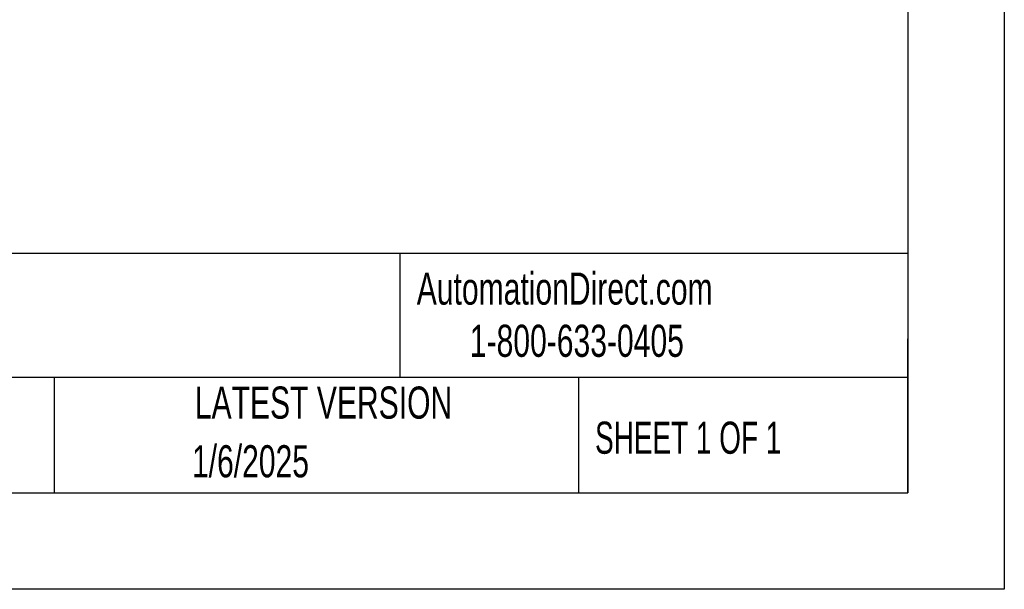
# Model space of a CAD drawing. Header units: millimetres. Extents: x 0 to 1537, y 0 to 1187.
# Tile 29 of 44: x 1180 to 1537, y 0 to 206. Entities that reach past the tile are written whole.
import ezdxf

# ---------------------------------------------------------------- set-up
doc = ezdxf.new("R2010")
doc.units = ezdxf.units.MM
doc.header["$LTSCALE"] = 5.5
doc.linetypes.add('CENTERX2', pattern=[20.32, 12.7, -2.54, 2.54, -2.54])
doc.layers.add('TEXT', color=140, linetype='Continuous', lineweight=25)
doc.styles.add('SLDTEXTSTYLE0', font='TXT', dxfattribs={"width": 0.7})
doc.styles.add('SLDTEXTSTYLE1', font='TXT', dxfattribs={"width": 0.65})

msp = doc.modelspace()

# ---------------------------------------------------------------- linework, layer by layer
at = {"color": 7, "linetype": 'Continuous'}
for p, q in [((1536.714, 1187.465), (1536.714, 0.015)), ((1536.714, 0.015), (0.014, 0.015))]:
    msp.add_line(p, q, dxfattribs=at)
at = {"layer": 'TEXT'}
for p, q in [((1501.775, 1152.525), (1501.775, 34.925)), ((1501.775, 121.694), (34.925, 121.694)), ((1317.665, 121.694), (1317.665, 76.835)), ((1501.775, 34.925), (1501.775, 90.805)), ((1501.775, 76.835), (34.925, 76.835)), ((1192.467, 76.835), (1192.467, 34.925)), ((1382.418, 76.835), (1382.418, 34.925)), ((34.925, 34.925), (1501.775, 34.925))]:
    msp.add_line(p, q, dxfattribs=at)

# ---------------------------------------------------------------- texts
at = {"layer": 'TEXT', "linetype": 'CENTERX2', "lineweight": 18}
for s, insert, char_height, attachment_point, style in [('AutomationDirect.com', (1323.822, 114.821), 11.64167, 1, 'SLDTEXTSTYLE0'), ('1-800-633-0405', (1343.054, 95.904), 11.64167, 1, 'SLDTEXTSTYLE0'), ('LATEST VERSION', (1290.037, 73.502), 11.64167, 2, 'SLDTEXTSTYLE0'), ('SHEET 1 OF 1', (1388.427, 60.783), 11.64167, 1, 'SLDTEXTSTYLE1'), ('1/6/2025', (1263.566, 52.24), 11.6417, 2, 'SLDTEXTSTYLE0')]:
    msp.add_mtext(s, dxfattribs=dict(at, insert=insert, char_height=char_height, attachment_point=attachment_point, style=style))

doc.saveas('drawing.dxf')
